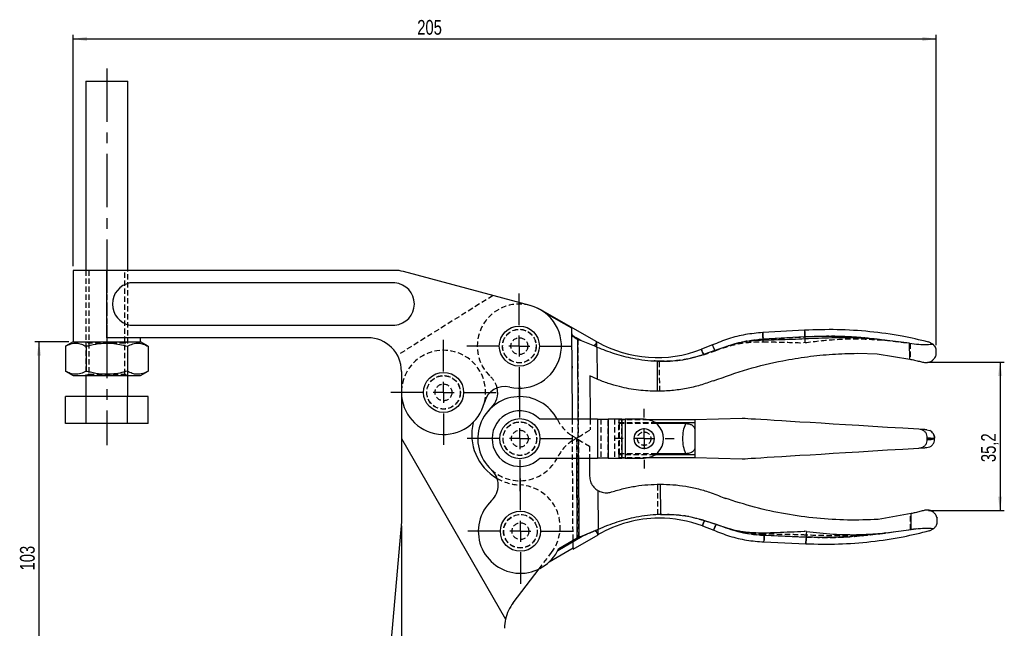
# Model space of a CAD drawing. Extents: x 35 to 398, y 5 to 289.
# Tile 2 of 3: x 37 to 271, y 144 to 289. Entities that reach past the tile are written whole.
import ezdxf

# ---------------------------------------------------------------- set-up
doc = ezdxf.new("R2010")
doc.units = 0
doc.linetypes.add('CENTERX2', pattern=[20.32, 12.7, -2.54, 2.54, -2.54])
doc.linetypes.add('HIDDEN', pattern=[1.905, 1.27, -0.635])
doc.layers.get('0').update_dxf_attribs({"linetype": 'CONTINUOUS'})
doc.styles.add('SLDTEXTSTYLE0', font='TXT', dxfattribs={"width": 0.75})
doc.dimstyles.new('SLDDIMSTYLE0', dxfattribs={"dimtxt": 3.5, "dimasz": 3.302, "dimexe": 0, "dimexo": 0.0625, "dimgap": 0.875, "dimtad": 1, "dimdec": 3, "dimrnd": 1e-09, "dimzin": 12, "dimtxsty": 'SLDTEXTSTYLE0', "dimsah": 1, "dimcen": 0.09, "dimazin": 3, "dimtfac": 1, "dimtdec": 3, "dimtofl": 0, "dimtmove": 0, "dimatfit": 3, "dimtolj": 1, "dimtzin": 12})
doc.dimstyles.new('SLDDIMSTYLE1', dxfattribs={"dimtxt": 3.5, "dimasz": 3.302, "dimexe": 0, "dimexo": 0.0625, "dimgap": 0.875, "dimtad": 1, "dimdec": 0, "dimrnd": 1e-09, "dimzin": 12, "dimtxsty": 'SLDTEXTSTYLE0', "dimsah": 1, "dimcen": 0.09, "dimazin": 3, "dimtfac": 1, "dimtofl": 0, "dimtmove": 0, "dimatfit": 3, "dimtolj": 1, "dimtzin": 12})
doc.dimstyles.new('SLDDIMSTYLE2', dxfattribs={"dimtxt": 3.5, "dimasz": 3.302, "dimexe": 0, "dimexo": 0.0625, "dimgap": 0.875, "dimtad": 1, "dimdec": 1, "dimrnd": 1e-09, "dimzin": 12, "dimtxsty": 'SLDTEXTSTYLE0', "dimsah": 1, "dimcen": 0.09, "dimazin": 3, "dimtfac": 1, "dimtdec": 1, "dimtofl": 0, "dimtmove": 0, "dimatfit": 3, "dimtolj": 1, "dimtzin": 12})

# ---------------------------------------------------------------- blocks, each defined once
blk = doc.blocks.new('_D')
at = {"color": 179, "linetype": 'CONTINUOUS'}
for p, q in [((48.36, 212.3), (40.24, 212.3)), ((41.24, 212.3), (41.24, 109.3)), ((46.36, 109.3), (40.24, 109.3))]:
    blk.add_line(p, q, dxfattribs=at)
for points in [[(41.24, 212.3), (40.73, 209), (41.75, 209)], [(41.24, 109.3), (41.75, 112.6), (40.73, 112.6)]]:
    blk.add_solid(points, dxfattribs=at)
at = {"color": 179, "linetype": 'CONTINUOUS', "insert": (36.73, 157.98, 0.1), "char_height": 3.5, "attachment_point": 1, "rotation": 90, "style": 'SLDTEXTSTYLE0'}
blk.add_mtext('103', dxfattribs=at)
blk = doc.blocks.new('_D_1')
at = {"color": 179, "linetype": 'CONTINUOUS'}
for p, q in [((49.36, 230.3), (49.36, 285.3)), ((49.36, 284.3), (254.37, 284.3)), ((254.37, 211.56), (254.37, 285.3))]:
    blk.add_line(p, q, dxfattribs=at)
for points in [[(49.36, 284.3), (52.67, 283.79), (52.67, 284.81)], [(254.37, 284.3), (251.07, 284.81), (251.07, 283.79)]]:
    blk.add_solid(points, dxfattribs=at)
at = {"color": 179, "linetype": 'CONTINUOUS', "insert": (131.11, 288.81, 0.1), "char_height": 3.5, "attachment_point": 1, "style": 'SLDTEXTSTYLE0'}
blk.add_mtext('205', dxfattribs=at)
blk = doc.blocks.new('_D_2')
at = {"color": 179, "linetype": 'CONTINUOUS'}
for p, q in [((127.36, 168.56), (127.36, 36.22)), ((55.86, 43.22), (55.86, 36.22)), ((55.86, 37.22), (127.36, 37.22))]:
    blk.add_line(p, q, dxfattribs=at)
for points in [[(55.86, 37.22), (59.17, 36.72), (59.17, 37.73)], [(127.36, 37.22), (124.06, 37.73), (124.06, 36.72)]]:
    blk.add_solid(points, dxfattribs=at)
at = {"color": 179, "linetype": 'CONTINUOUS', "insert": (87.71, 41.74, 0.1), "char_height": 3.5, "attachment_point": 1, "style": 'SLDTEXTSTYLE0'}
blk.add_mtext('71,5', dxfattribs=at)
blk = doc.blocks.new('_D_3')
at = {"color": 179, "linetype": 'CONTINUOUS'}
for p, q in [((252.36, 207.46), (270.57, 207.46)), ((269.57, 207.46), (269.57, 172.25)), ((252.56, 172.25), (270.57, 172.25))]:
    blk.add_line(p, q, dxfattribs=at)
for points in [[(269.57, 207.46), (269.07, 204.16), (270.08, 204.16)], [(269.57, 172.25), (270.08, 175.55), (269.07, 175.55)]]:
    blk.add_solid(points, dxfattribs=at)
at = {"color": 179, "linetype": 'CONTINUOUS', "insert": (265.06, 183.73, 0.1), "char_height": 3.5, "attachment_point": 1, "rotation": 90, "style": 'SLDTEXTSTYLE0'}
blk.add_mtext('35,2', dxfattribs=at)
blk = doc.blocks.new('SW_CENTERMARKSYMBOL_0')
at = {"color": 0, "linetype": 'CONTINUOUS'}
for p, q in [((0, 5), (0, 12.5)), ((0, 0), (0, 2.5)), ((-5, 0), (-12.5, 0)), ((0, 0), (-2.5, 0)), ((0, 0), (0, -2.5)), ((0, 0), (2.5, 0)), ((5, 0), (12.5, 0)), ((0, -5), (0, -12.5))]:
    blk.add_line(p, q, dxfattribs=at)
blk = doc.blocks.new('SW_CENTERMARKSYMBOL_1')
at = {"color": 0, "linetype": 'CONTINUOUS'}
for p, q in [((0, 5), (0, 12.5)), ((0, 0), (0, 2.5)), ((-5, 0), (-12.5, 0)), ((0, 0), (-2.5, 0)), ((0, 0), (0, -2.5)), ((0, 0), (2.5, 0)), ((5, 0), (12.5, 0)), ((0, -5), (0, -12.5))]:
    blk.add_line(p, q, dxfattribs=at)
blk = doc.blocks.new('SW_CENTERMARKSYMBOL_2')
at = {"color": 0, "linetype": 'CONTINUOUS'}
for p, q in [((0, 5), (0, 7.1)), ((0, 0), (0, 2.5)), ((-5, 0), (-7.1, 0)), ((0, 0), (-2.5, 0)), ((0, 0), (0, -2.5)), ((0, 0), (2.5, 0)), ((5, 0), (7.1, 0)), ((0, -5), (0, -7.1))]:
    blk.add_line(p, q, dxfattribs=at)
blk = doc.blocks.new('SW_CENTERMARKSYMBOL_3')
at = {"color": 0, "linetype": 'CONTINUOUS'}
for p, q in [((0, 5), (0, 12.5)), ((0, 0), (0, 2.5)), ((-5, 0), (-12.5, 0)), ((0, 0), (-2.5, 0)), ((0, 0), (0, -2.5)), ((0, 0), (2.5, 0)), ((5, 0), (12.5, 0)), ((0, -5), (0, -12.5))]:
    blk.add_line(p, q, dxfattribs=at)
blk = doc.blocks.new('SW_CENTERMARKSYMBOL_4')
at = {"color": 0, "linetype": 'CONTINUOUS'}
for p, q in [((0, 5), (0, 12.5)), ((0, 0), (0, 2.5)), ((-5, 0), (-12.5, 0)), ((0, 0), (-2.5, 0)), ((0, 0), (0, -2.5)), ((0, 0), (2.5, 0)), ((5, 0), (12.5, 0)), ((0, -5), (0, -12.5))]:
    blk.add_line(p, q, dxfattribs=at)

msp = doc.modelspace()

# ---------------------------------------------------------------- linework, layer by layer
at = {"color": 179, "linetype": 'CENTERX2'}
msp.add_line((57.3634, 277.3036), (57.3634, 187.7504), dxfattribs=at)
at = {"color": 7, "linetype": 'CONTINUOUS'}
for p, q in [((52.3634, 274.3028), (52.3634, 229.3028)), ((52.3634, 274.3028), (57.3634, 274.3028)), ((57.3634, 274.3028), (62.3634, 274.3028)), ((62.3634, 229.3028), (62.3634, 274.3028)), ((49.3634, 229.3028), (49.3634, 212.3028)), ((57.3634, 229.3028), (49.3634, 229.3028)), ((57.3634, 213.3028), (57.3634, 229.3028)), ((125.7703, 229.3028), (57.3634, 229.3028)), ((157.9516, 220.9621), (127.8409, 229.0302)), ((125.7703, 226.3028), (62.8604, 226.3028)), ((173.802, 212.3387), (160.2984, 220.0007)), ((167.8394, 215.532), (161.7912, 218.9638)), ((62.8604, 216.3028), (125.7703, 216.3028)), ((167.8399, 215.4477), (167.8394, 215.532)), ((119.3634, 213.3028), (57.3634, 213.3028)), ((65.3634, 212.3028), (65.3634, 213.3028)), ((167.8912, 206.4945), (167.8471, 214.1809)), ((168.0494, 213.779), (170.0325, 212.6538)), ((169.2435, 212.8819), (170.0325, 212.6538)), ((223.1384, 215.068), (213.1894, 214.5137)), ((223.2266, 213.4842), (213.2777, 212.93)), ((248.0733, 211.9639), (240.737, 212.8897)), ((49.3634, 212.3028), (47.5485, 211.255)), ((47.5485, 211.255), (47.5485, 205.3507)), ((49.3634, 212.3028), (65.3634, 212.3028)), ((52.4559, 211.255), (52.4559, 205.3507)), ((62.2709, 211.255), (62.2709, 205.3507)), ((67.1784, 211.255), (65.3634, 212.3028)), ((67.1784, 211.255), (67.1784, 205.3507)), ((170.0325, 212.6538), (173.2332, 211.3362)), ((173.2332, 211.3362), (173.8092, 211.0827)), ((173.8092, 211.0827), (173.8532, 203.4199)), ((201.2809, 211.5665), (198.6253, 210.5337)), ((206.5702, 211.8194), (201.8355, 210.2556)), ((248.0949, 208.2046), (248.0733, 211.9639)), ((253.6014, 211.7727), (252.5634, 212.3112)), ((254.3771, 209.2047), (254.3693, 210.5647)), ((201.8355, 210.2556), (199.1024, 209.3072)), ((235.6746, 209.5851), (240.3505, 209.4977)), ((240.3505, 209.4977), (248.0949, 208.2046)), ((167.8938, 206.045), (167.8912, 206.4945)), ((167.9634, 193.9036), (167.8938, 206.045)), ((188.0765, 207.7317), (188.1177, 200.5614)), ((47.5485, 205.3507), (49.3634, 204.3028)), ((49.3634, 204.3028), (65.3634, 204.3028)), ((52.3634, 204.3028), (52.3634, 199.3028)), ((62.3634, 199.3028), (62.3634, 204.3028)), ((65.3634, 204.3028), (67.1784, 205.3507)), ((127.3634, 205.3028), (127.3634, 200.3028)), ((173.8532, 203.4199), (172.1044, 204.2041)), ((172.1044, 204.2041), (172.1635, 193.9036)), ((47.5485, 192.9028), (47.5485, 199.3028)), ((52.4559, 199.3028), (47.5485, 199.3028)), ((52.4559, 192.9028), (52.4559, 199.3028)), ((62.2709, 199.3028), (52.4559, 199.3028)), ((62.2709, 192.9028), (62.2709, 199.3028)), ((67.1784, 199.3028), (62.2709, 199.3028)), ((67.1784, 192.9028), (67.1784, 199.3028)), ((127.3634, 200.3028), (127.3634, 189.3028)), ((148.6489, 196.5978), (147.9772, 195.904)), ((52.4559, 192.9028), (47.5485, 192.9028)), ((62.2709, 192.9028), (52.4559, 192.9028)), ((67.1784, 192.9028), (62.2709, 192.9028)), ((144.4134, 193.1977), (144.5301, 193.3287)), ((173.9624, 193.9036), (160.2224, 193.9036)), ((173.9624, 193.9036), (173.9624, 184.7036)), ((173.9624, 193.9036), (176.452, 193.9036)), ((176.452, 193.9036), (176.452, 184.7036)), ((179.7093, 193.9036), (176.452, 193.9036)), ((179.7093, 193.9036), (179.7093, 184.7036)), ((179.7093, 193.9036), (180.4753, 193.9036)), ((180.4753, 193.9036), (180.4753, 184.7036)), ((185.0263, 193.9036), (180.4753, 193.9036)), ((197.0263, 193.8036), (185.9802, 193.8036)), ((187.5279, 193.1639), (197.0263, 193.1639)), ((194.9266, 192.8765), (187.9236, 192.8765)), ((208.3175, 194.0993), (197.0263, 193.8036)), ((197.0263, 193.8036), (197.0263, 191.6162)), ((197.0263, 193.8036), (197.0263, 193.1639)), ((252.1484, 191.4185), (252.8703, 191.2218)), ((252.2824, 189.5095), (252.2824, 189.0978)), ((254.0263, 189.0915), (254.0263, 189.5156)), ((127.3634, 189.3028), (127.3634, 169.5629)), ((127.3634, 189.3028), (152.1106, 146.4395)), ((185.9802, 184.8036), (197.0263, 184.8036)), ((197.0263, 185.4433), (187.5279, 185.4433)), ((194.9266, 185.7307), (187.9236, 185.7307)), ((197.0263, 186.9911), (197.0263, 184.8036)), ((197.0263, 185.4433), (197.0263, 184.8036)), ((197.0263, 184.8036), (208.3175, 184.5079)), ((160.2224, 184.7036), (173.9624, 184.7036)), ((172.0163, 184.7036), (172.0409, 180.4083)), ((176.452, 184.7036), (173.9624, 184.7036)), ((176.452, 184.7036), (179.7093, 184.7036)), ((180.4753, 184.7036), (179.7093, 184.7036)), ((180.4753, 184.7036), (185.0263, 184.7036)), ((188.84, 178.481), (188.8812, 171.281)), ((174.0048, 176.9882), (174.0578, 167.7359)), ((204.1539, 175.1672), (204.4122, 175.0455)), ((248.4486, 171.4972), (240.5765, 170.0836)), ((248.4702, 167.7302), (248.4486, 171.4972)), ((127.3634, 169.5629), (123.2468, 122.5098)), ((198.8659, 168.5693), (201.5331, 167.567)), ((199.3543, 169.8689), (202.1067, 168.9671)), ((202.1067, 168.9671), (203.8643, 168.3256)), ((254.6066, 169.1773), (254.5988, 170.5372)), ((164.5211, 162.7549), (170.2993, 166.1216)), ((168.1404, 163.0279), (174.065, 166.4799)), ((170.2993, 166.1216), (169.5129, 165.8845)), ((173.4847, 167.4759), (170.2993, 166.1216)), ((174.0578, 167.7359), (173.4847, 167.4759)), ((213.5448, 166.3412), (223.4994, 165.901)), ((223.5587, 167.2405), (223.1591, 167.2922)), ((242.4502, 166.9039), (248.4702, 167.7302)), ((252.8208, 167.4102), (253.8526, 167.9605)), ((164.7204, 163.1682), (169.1249, 165.7345)), ((213.4747, 164.7565), (223.4294, 164.3163)), ((162.486, 160.0377), (168.1387, 163.3312)), ((153.9098, 150.2913), (160.041, 158.3365))]:
    msp.add_line(p, q, dxfattribs=at)
at = {"color": 7, "linetype": 'HIDDEN'}
for p, q in [((52.3634, 229.3028), (52.3634, 204.3028)), ((53.1134, 229.3028), (53.1134, 212.3028)), ((57.3634, 229.3028), (57.3634, 213.3028)), ((61.6134, 212.3028), (61.6134, 229.3028)), ((62.3634, 204.3028), (62.3634, 229.3028)), ((149.1289, 223.3261), (126.3953, 209.1176)), ((167.8399, 215.4477), (167.8394, 215.532)), ((170.0325, 212.6538), (168.0494, 213.779)), ((169.2435, 212.8819), (169.3765, 189.6842)), ((213.2777, 212.93), (223.2266, 213.4842)), ((52.6902, 212.3028), (53.1134, 212.0065)), ((61.6134, 212.0065), (53.1134, 212.0065)), ((53.1134, 212.0065), (53.1134, 204.5992)), ((61.6134, 212.0065), (62.0367, 212.3028)), ((61.6134, 204.5992), (61.6134, 212.0065)), ((173.8092, 211.0827), (173.2332, 211.3362)), ((201.8704, 210.1731), (203.6206, 210.8347)), ((223.3012, 212.1455), (222.9023, 212.0892)), ((242.1877, 212.6985), (248.2167, 211.9414)), ((248.2167, 211.9414), (248.2383, 208.1743)), ((199.1286, 209.2398), (201.8704, 210.1731)), ((188.7133, 200.5663), (188.6724, 207.7078)), ((53.1134, 204.5992), (52.6902, 204.3028)), ((53.1134, 204.5992), (61.6134, 204.5992)), ((62.0367, 204.3028), (61.6134, 204.5992)), ((167.9925, 188.8335), (167.9634, 193.9036)), ((169.3765, 189.6842), (169.3523, 193.9036)), ((172.1635, 193.9036), (172.1778, 191.3993)), ((173.9624, 193.9036), (173.9624, 184.7036)), ((174.7284, 193.9036), (174.7284, 184.7036)), ((176.452, 184.7036), (176.452, 193.9036)), ((177.9857, 193.9036), (177.9857, 184.7036)), ((179.0263, 193.8036), (179.0263, 193.1639)), ((185.9802, 193.8036), (179.0263, 193.8036)), ((179.0263, 192.9765), (179.0263, 193.1639)), ((179.0263, 193.1639), (187.5279, 193.1639)), ((179.1263, 192.8765), (179.0263, 192.9765)), ((179.0263, 185.6307), (179.0263, 192.9765)), ((187.9236, 192.8765), (179.1263, 192.8765)), ((179.1263, 185.7307), (179.1263, 192.8765)), ((179.7093, 184.7036), (179.7093, 193.9036)), ((180.4753, 193.9036), (180.4753, 184.7036)), ((168.1387, 163.3312), (167.9863, 189.917)), ((168.9898, 189.3151), (168.1871, 189.794)), ((252.2824, 189.0978), (252.2824, 189.5095)), ((168.9898, 189.3151), (169.1249, 165.7345)), ((169.0162, 184.7036), (168.9898, 189.3151)), ((169.5129, 165.8845), (169.38, 189.0823)), ((169.38, 189.0823), (169.4051, 184.7036)), ((172.0002, 187.519), (172.0163, 184.7036)), ((179.0263, 185.6307), (179.1263, 185.7307)), ((179.0263, 185.6307), (179.0263, 185.4433)), ((187.5279, 185.4433), (179.0263, 185.4433)), ((179.0263, 185.4433), (179.0263, 184.8036)), ((179.0263, 184.8036), (185.9802, 184.8036)), ((187.9236, 185.7307), (179.1263, 185.7307)), ((188.2857, 171.2502), (188.2443, 178.4761)), ((248.3271, 167.706), (248.3055, 171.4653)), ((202.0727, 168.8842), (199.3289, 169.8012)), ((206.8251, 167.3748), (202.0727, 168.8842)), ((164.5211, 162.7549), (170.2993, 166.1216)), ((169.5129, 165.8845), (170.2993, 166.1216)), ((170.2993, 166.1216), (173.4847, 167.4759)), ((173.4847, 167.4759), (174.0578, 167.7359)), ((223.4994, 165.901), (213.5448, 166.3412)), ((241.0019, 166.6962), (248.3271, 167.706)), ((249.6353, 167.864), (248.3271, 167.706)), ((160.041, 158.3365), (163.017, 162.2414))]:
    msp.add_line(p, q, dxfattribs=at)
at = {"color": 8, "linetype": 'CONTINUOUS'}
for p, q in [((169.3523, 193.9036), (169.2435, 212.8819)), ((169.1249, 165.7345), (169.0162, 184.7036)), ((169.4051, 184.7036), (169.5129, 165.8845))]:
    msp.add_line(p, q, dxfattribs=at)
at = {"color": 7, "linetype": 'CONTINUOUS', "flags": 128}
for points in [[(167.8471, 214.1809), (167.8441, 214.7151), (167.8416, 215.138), (167.8399, 215.4477)], [(213.2912, 212.6866), (213.2892, 212.7233), (213.2872, 212.7583), (213.2854, 212.7916), (213.2836, 212.823), (213.282, 212.8526), (213.2804, 212.8803), (213.279, 212.9061), (213.2777, 212.93)], [(223.2537, 212.9985), (223.2494, 213.0758), (223.2453, 213.149), (223.2415, 213.2176), (223.2379, 213.2815), (223.2347, 213.3404), (223.2317, 213.3939), (223.229, 213.4419), (223.2266, 213.4842)], [(173.2332, 211.3362), (173.3655, 211.5693), (173.4806, 211.7723), (173.5784, 211.9447), (173.6587, 212.0862), (173.7213, 212.1965), (173.7661, 212.2755), (173.7931, 212.3229), (173.802, 212.3387)], [(199.1024, 209.3072), (198.9916, 209.5921), (198.895, 209.8402), (198.813, 210.0512), (198.7456, 210.2244), (198.6931, 210.3595), (198.6555, 210.4562), (198.6329, 210.5143), (198.6253, 210.5337)], [(167.8912, 206.4945), (167.8939, 206.493), (167.9018, 206.4885), (167.9151, 206.4809)], [(167.8912, 206.4945), (167.8939, 206.493), (167.9018, 206.4885), (167.9151, 206.4809)], [(250.3045, 191.5312), (246.5055, 191.7636), (242.8586, 191.9867), (239.3696, 192.2001), (236.0436, 192.4035), (232.886, 192.5966), (229.9015, 192.7791), (227.0946, 192.9508), (224.4699, 193.1114), (222.0311, 193.2605), (219.7822, 193.3981), (217.7266, 193.5238), (215.8674, 193.6375), (214.2076, 193.739), (212.7496, 193.8282), (211.4956, 193.9049), (210.4477, 193.969), (209.6075, 194.0204), (208.9761, 194.059), (208.5547, 194.0848), (208.3438, 194.0977), (208.3175, 194.0993)], [(208.3175, 184.5079), (208.3438, 184.5096), (208.5547, 184.5224), (208.9761, 184.5482), (209.6075, 184.5868), (210.4477, 184.6382), (211.4956, 184.7023), (212.7496, 184.779), (214.2076, 184.8682), (215.8674, 184.9697), (217.7266, 185.0834), (219.7822, 185.2092), (222.0311, 185.3467), (224.4699, 185.4959), (227.0946, 185.6564), (229.9015, 185.8281), (232.886, 186.0106), (236.0436, 186.2037), (239.3696, 186.4072), (242.8586, 186.6206), (246.5055, 186.8436), (250.3045, 187.076)], [(148.0585, 182.6118), (148.4256, 182.2254), (148.7487, 181.917)], [(198.8659, 168.5693), (198.8737, 168.5899), (198.8968, 168.6515), (198.9354, 168.754), (198.9892, 168.8973), (199.0582, 169.0808), (199.1421, 169.3043), (199.2409, 169.5672), (199.3543, 169.8689)], [(174.065, 166.4799), (174.0558, 166.4956), (174.0283, 166.5427), (173.9826, 166.6212), (173.9188, 166.7308), (173.8369, 166.8714), (173.7371, 167.0426), (173.6196, 167.2443), (173.4847, 167.4759)], [(213.5708, 166.9298), (213.5666, 166.8352), (213.5626, 166.7456), (213.5589, 166.6615), (213.5555, 166.5836), (213.5523, 166.5122), (213.5495, 166.4478), (213.547, 166.3906), (213.5448, 166.3412)], [(223.5587, 167.2405), (223.5493, 167.0287), (223.5402, 166.8219), (223.5314, 166.6241), (223.5233, 166.4395), (223.5158, 166.2717), (223.5093, 166.1241), (223.5038, 165.9997), (223.4994, 165.901)], [(168.1387, 163.3312), (168.1402, 163.0617), (168.1404, 163.0279)]]:
    msp.add_lwpolyline(points, dxfattribs=at)
at = {"color": 8, "linetype": 'CONTINUOUS', "flags": 128}
for points in [[(213.2777, 212.93), (213.2394, 213.6173), (213.2117, 214.1136), (213.195, 214.4134), (213.1894, 214.5137)], [(223.1384, 215.068), (223.144, 214.9677), (223.1607, 214.6678), (223.1883, 214.1716), (223.2266, 213.4842)], [(213.4747, 164.7565), (213.4791, 164.8569), (213.4924, 165.1569), (213.5144, 165.6534), (213.5448, 166.3412)], [(223.4994, 165.901), (223.469, 165.2132), (223.4471, 164.7167), (223.4338, 164.4167), (223.4294, 164.3163)]]:
    msp.add_lwpolyline(points, dxfattribs=at)
at = {"color": 7, "linetype": 'HIDDEN', "flags": 128}
for points in [[(213.1894, 214.5137), (213.195, 214.4134), (213.2117, 214.1136), (213.2394, 213.6173), (213.2777, 212.93)], [(213.3104, 212.3416), (213.3052, 212.4363), (213.3002, 212.5258), (213.2955, 212.6098), (213.2912, 212.6877), (213.2872, 212.759), (213.2836, 212.8234), (213.2804, 212.8805), (213.2777, 212.93)], [(223.2266, 213.4842), (223.1883, 214.1716), (223.1607, 214.6678), (223.144, 214.9677), (223.1384, 215.068)], [(223.3012, 212.1455), (223.2894, 212.3572), (223.2779, 212.5639), (223.2669, 212.7615), (223.2566, 212.946), (223.2473, 213.1137), (223.2391, 213.2612), (223.2321, 213.3855), (223.2266, 213.4842)], [(173.802, 212.3387), (173.7931, 212.3229), (173.7661, 212.2755), (173.7213, 212.1965), (173.6587, 212.0862), (173.5784, 211.9447), (173.4806, 211.7723), (173.3655, 211.5693), (173.2332, 211.3362)], [(198.6253, 210.5337), (198.6333, 210.5132), (198.6572, 210.4519), (198.6969, 210.3498), (198.7523, 210.2072), (198.8234, 210.0244), (198.9099, 209.8019), (199.0117, 209.5402), (199.1286, 209.2398)], [(168.1917, 188.9588), (168.3187, 189.0365), (168.4696, 189.1289), (168.6391, 189.2327), (168.8212, 189.3442), (169.0092, 189.4593), (169.1966, 189.574), (169.3765, 189.6842)], [(169.3765, 189.6842), (170.3002, 190.2497), (171.2342, 190.8216), (172.1778, 191.3993)], [(168.9898, 189.3151), (169.123, 189.2356), (169.2539, 189.1575), (169.38, 189.0823)], [(169.38, 189.0823), (170.2446, 188.5665), (171.1182, 188.0453), (172.0002, 187.519)], [(199.3289, 169.8012), (199.2214, 169.5151), (199.1277, 169.2658), (199.0481, 169.054), (198.9827, 168.88), (198.9317, 168.7443), (198.8952, 168.6472), (198.8733, 168.5888), (198.8659, 168.5693)], [(173.4847, 167.4759), (173.6196, 167.2443), (173.7371, 167.0426), (173.8369, 166.8714), (173.9188, 166.7308), (173.9826, 166.6212), (174.0283, 166.5427), (174.0558, 166.4956), (174.065, 166.4799)], [(213.5448, 166.3412), (213.5144, 165.6534), (213.4924, 165.1569), (213.4791, 164.8569), (213.4747, 164.7565)], [(213.5555, 166.5846), (213.5539, 166.5479), (213.5524, 166.5129), (213.5509, 166.4797), (213.5495, 166.4482), (213.5482, 166.4186), (213.547, 166.3908), (213.5458, 166.365), (213.5448, 166.3412)], [(223.5209, 166.387), (223.5175, 166.3096), (223.5143, 166.2364), (223.5112, 166.1677), (223.5084, 166.1038), (223.5058, 166.0449), (223.5034, 165.9914), (223.5013, 165.9433), (223.4994, 165.901)], [(223.4294, 164.3163), (223.4338, 164.4167), (223.4471, 164.7167), (223.469, 165.2132), (223.4994, 165.901)]]:
    msp.add_lwpolyline(points, dxfattribs=at)
at = {"color": 7, "linetype": 'CONTINUOUS'}
for centre, radius in [((155.3634, 211.3028), 4.7625), ((137.3634, 200.3028), 4.7625), ((155.4896, 189.3036), 4.7625), ((185.0263, 189.3036), 2.375), ((155.6157, 167.3044), 4.7625)]:
    msp.add_circle(centre, radius, dxfattribs=at)
at = {"color": 7, "linetype": 'HIDDEN'}
for centre, radius in [((155.3634, 211.3032), 4), ((155.3634, 211.3028), 4), ((155.3634, 211.3028), 3.9688), ((155.3634, 211.3028), 2), ((137.3634, 200.3028), 4), ((137.3634, 200.3028), 3.9687), ((137.3634, 200.3028), 2), ((155.4896, 189.3036), 4), ((155.4896, 189.3036), 3.9688), ((155.4896, 189.3036), 2), ((185.0263, 189.3036), 1.6), ((185.0263, 189.3036), 1.5875), ((155.6157, 167.3044), 4), ((155.6157, 167.304), 4), ((155.6157, 167.3044), 3.9688), ((155.6157, 167.3044), 2)]:
    msp.add_circle(centre, radius, dxfattribs=at)
at = {"color": 7, "linetype": 'CONTINUOUS'}
for centre, radius, start, end in [((125.7703, 221.3028), 8, 75, 90), ((63.796, 221.3028), 5.0868, 100.59951, 259.40049), ((125.4094, 221.3028), 5.013, 274.128428, 85.871572), ((155.3634, 211.3028), 10, 256.747882, 75), ((155.3634, 211.3032), 10, 50.000669, 75.514124), ((119.3634, 205.3028), 8, 0, 90), ((188.1134, 237.5614), 29, 240.489087, 291.252591), ((151.9249, 196.7023), 5, 76.747882, 166.111249), ((145.2286, 200.245), 5, 313.161926, 12.868631), ((137.3634, 200.3028), 10, 180, 346.111249), ((155.4897, 189.3036), 10, 26.994554, 227.494809), ((155.4896, 189.3036), 6.6, 44.184385, 315.815615), ((156.0534, 190.2805), 12, 165.93042, 240.163458), ((185.0263, 189.3036), 4.6, 270, 90), ((145.3548, 178.2454), 5, 313.161666, 47.494809), ((155.6157, 167.304), 10, 133.161666, 335.570214), ((188.6645, 141.4229), 29, 90.328238, 120.161931), ((188.6645, 141.4229), 29, 69.404145, 90.328238), ((161.8634, 144.2299), 10, 142.689092, 167.234677), ((161.8634, 144.2299), 10, 167.234677, 180)]:
    msp.add_arc(centre, radius, start, end, dxfattribs=at)
at = {"color": 7, "linetype": 'HIDDEN'}
for centre, radius, start, end in [((155.3634, 211.3032), 10, 75.514124, 227.49507), ((137.3634, 200.3028), 10, 346.111249, 180), ((145.2286, 200.245), 5, 12.868631, 47.49507), ((173.3107, 198.3817), 10, 206.994554, 239.178881), ((173.4134, 180.4304), 10, 122.826538, 153.662181), ((155.4896, 189.3036), 10, 227.61707, 333.662181), ((156.0534, 190.2805), 12, 240.163458, 267.420816), ((155.0634, 168.3028), 10, 322.689092, 87.420816)]:
    msp.add_arc(centre, radius, start, end, dxfattribs=at)
at = {"color": 7, "linetype": 'CONTINUOUS'}
for points, knots in [([(252.5556, 212.2693), (250.4748, 212.7611), (245.8764, 213.8479), (238.6208, 214.807), (230.8797, 215.3276), (225.7162, 215.1544), (223.1384, 215.068)], [0, 0, 0, 0, 0.216173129, 0.477712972, 0.73925257, 1, 1, 1, 1]), ([(167.8471, 214.1809), (167.8599, 214.117), (167.8837, 213.9987), (167.9972, 213.8482), (168.0494, 213.779)], [0, 0, 0, 0, 0.54018819, 1, 1, 1, 1]), ([(169.2435, 212.8819), (169.1553, 212.9044), (169.0227, 212.9383), (168.7424, 213.0822), (168.4171, 213.3478), (168.1751, 213.6252), (168.063, 213.7624), (168.0494, 213.779)], [0, 0, 0, 0, 0.17512643, 0.2634727, 0.57950477, 0.94903319, 1, 1, 1, 1]), ([(213.1894, 214.5137), (211.8139, 214.3851), (209.063, 214.1279), (205.0535, 213.1292), (202.5291, 212.0835), (201.2809, 211.5665)], [0, 0, 0, 0, 0.33579985, 0.67158166, 1, 1, 1, 1]), ([(206.5702, 211.8194), (207.6738, 212.0957), (209.8795, 212.6479), (212.1455, 212.836), (213.2777, 212.93)], [0, 0, 0, 0, 0.500340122, 1, 1, 1, 1]), ([(223.2537, 212.9985), (222.2547, 212.9504), (218.9348, 212.7902), (215.6133, 212.7293), (213.2912, 212.6866)], [0, 0, 0, 0, 0.30089628, 1, 1, 1, 1]), ([(240.737, 212.8897), (237.8253, 213.185), (232.0018, 213.7756), (226.1517, 213.5813), (223.2266, 213.4842)], [0, 0, 0, 0, 0.50000612, 1, 1, 1, 1]), ([(240.737, 212.8897), (240.2044, 212.9358), (238.6063, 213.074), (234.8969, 213.2656), (229.5954, 213.2907), (225.3697, 213.096), (223.2537, 212.9985)], [0, 0, 0, 0, 0.09180109, 0.27542893, 0.63717328, 1, 1, 1, 1]), ([(47.5485, 211.255), (47.9744, 211.4742), (48.8355, 211.9176), (50.1114, 212.0797), (51.331, 211.8417), (52.0787, 211.4517), (52.4559, 211.255)], [0, 0, 0, 0, 0.26460503, 0.53494772, 0.76534302, 1, 1, 1, 1]), ([(52.4559, 211.255), (52.8121, 211.3527), (53.9733, 211.6713), (56.011, 212.0226), (58.3386, 212.0357), (60.4392, 211.7414), (61.6581, 211.4177), (62.2709, 211.255)], [0, 0, 0, 0, 0.111257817, 0.36275067, 0.620315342, 0.809114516, 1, 1, 1, 1]), ([(62.2709, 211.255), (62.6968, 211.4742), (63.5579, 211.9176), (64.8338, 212.0797), (66.0534, 211.8417), (66.8011, 211.4517), (67.1784, 211.255)], [0, 0, 0, 0, 0.26460499, 0.53494756, 0.76534313, 1, 1, 1, 1]), ([(173.8092, 211.0827), (173.8077, 211.3567), (173.8045, 211.9105), (173.8022, 212.3116), (173.8023, 212.2881), (173.8024, 212.2792)], [0, 0, 0, 0, 0.3775613, 0.7631376, 1, 1, 1, 1]), ([(173.8092, 211.0827), (175.157, 210.5406), (177.8842, 209.4436), (181.7479, 208.4736), (185.1762, 207.9245), (187.1058, 207.7962), (188.0765, 207.7317)], [0, 0, 0, 0, 0.29976888, 0.60656928, 0.80208639, 1, 1, 1, 1]), ([(201.8355, 210.2556), (201.6771, 210.63), (201.354, 211.3936), (201.3056, 211.5081), (201.2809, 211.5665)], [0, 0, 0, 0, 0.4904551, 1, 1, 1, 1]), ([(213.2912, 212.6866), (212.9794, 212.6783), (212.0437, 212.6532), (210.4496, 212.5243), (208.5141, 212.2591), (207.2192, 211.9662), (206.5702, 211.8194)], [0, 0, 0, 0, 0.13772266, 0.41326363, 0.70597076, 1, 1, 1, 1]), ([(248.0733, 211.9639), (248.818, 211.8681), (250.3071, 211.6764), (251.9235, 211.6783), (252.99, 211.7242), (253.3955, 211.7564), (253.6014, 211.7727)], [0, 0, 0, 0, 0.325496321, 0.650922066, 0.822786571, 1, 1, 1, 1]), ([(254.3687, 210.5647), (254.3689, 210.5641), (254.3918, 210.494), (254.2965, 210.8178), (254.0835, 211.2712), (253.7634, 211.6043), (253.6014, 211.7727)], [0, 0, 0, 0, 0.002390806, 0.287238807, 0.639452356, 1, 1, 1, 1]), ([(188.0765, 207.7317), (188.1459, 207.7286), (189.7844, 207.6552), (193.0539, 207.7882), (196.6691, 208.5073), (198.6566, 209.1606), (199.1024, 209.3072)], [0, 0, 0, 0, 0.01865418, 0.44099836, 0.87461151, 1, 1, 1, 1]), ([(201.5235, 203.0771), (204.2082, 204.0416), (209.5776, 205.9707), (217.083, 207.7449), (223.8184, 208.8374), (229.737, 209.4433), (233.6961, 209.5378), (235.6746, 209.5851)], [0, 0, 0, 0, 0.24520751, 0.49040531, 0.66020765, 0.83019882, 1, 1, 1, 1]), ([(248.0949, 208.2046), (248.4876, 208.1205), (249.2845, 207.95), (250.391, 207.6948), (251.0507, 207.5337), (251.3629, 207.4575)], [0, 0, 0, 0, 0.33860344, 0.68700349, 1, 1, 1, 1]), ([(251.3629, 207.4575), (251.7006, 207.4197), (252.4776, 207.3327), (253.3103, 207.7266), (253.8919, 208.2494), (254.2173, 208.7468), (254.366, 209.1882), (254.3682, 209.2008), (254.3689, 209.2047)], [0, 0, 0, 0, 0.1799439, 0.41409558, 0.58819448, 0.76703092, 0.92864546, 1, 1, 1, 1]), ([(167.9151, 206.4809), (167.9042, 206.3394), (167.893, 206.1941), (167.8938, 206.0488), (167.8938, 206.045)], [0, 0, 0, 0, 0.97404814, 1, 1, 1, 1]), ([(167.9151, 206.4809), (167.9042, 206.3394), (167.893, 206.1941), (167.8938, 206.0488), (167.8938, 206.045)], [0, 0, 0, 0, 0.97404814, 1, 1, 1, 1]), ([(52.4559, 205.3507), (52.03, 205.1314), (51.1689, 204.6881), (49.8931, 204.5259), (48.6735, 204.764), (47.9258, 205.1539), (47.5485, 205.3507)], [0, 0, 0, 0, 0.26460509, 0.53494776, 0.76534304, 1, 1, 1, 1]), ([(62.2709, 205.3507), (61.6643, 205.1895), (60.4455, 204.8656), (58.3662, 204.5729), (56.0327, 204.5807), (53.9939, 204.9287), (52.8121, 205.253), (52.4559, 205.3507)], [0, 0, 0, 0, 0.18896396, 0.37968237, 0.63081967, 0.88874261, 1, 1, 1, 1]), ([(67.1784, 205.3507), (66.7524, 205.1314), (65.8913, 204.6881), (64.6155, 204.5259), (63.3959, 204.764), (62.6482, 205.1539), (62.2709, 205.3507)], [0, 0, 0, 0, 0.26460493, 0.53494789, 0.76534311, 1, 1, 1, 1]), ([(188.1177, 200.5614), (186.6317, 200.6123), (183.6122, 200.7158), (179.6898, 201.4762), (176.4242, 202.4097), (174.7131, 203.082), (173.8532, 203.4199)], [0, 0, 0, 0, 0.30354645, 0.61684334, 0.80743156, 1, 1, 1, 1]), ([(201.5235, 203.0771), (200.4628, 202.6965), (198.3414, 201.9351), (195.0118, 201.1635), (191.5963, 200.6559), (189.2772, 200.5929), (188.1177, 200.5614)], [0, 0, 0, 0, 0.24559661, 0.49119511, 0.74559552, 1, 1, 1, 1]), ([(194.9266, 185.7307), (194.7108, 186.2889), (194.2667, 187.4379), (194.2191, 189.2992), (194.2667, 191.1652), (194.7095, 192.3134), (194.9266, 192.8765)], [0, 0, 0, 0, 0.24302913, 0.50024815, 0.75494386, 1, 1, 1, 1]), ([(194.9266, 192.8764), (195.1755, 192.8628), (195.6752, 192.8354), (196.3037, 192.6084), (196.7672, 192.2417), (196.9342, 191.8926), (197.0085, 191.6693), (197.0262, 191.6161)], [0, 0, 0, 0, 0.24612057, 0.49397152, 0.67764506, 0.92322588, 1, 1, 1, 1]), ([(197.0262, 191.6162), (197.0262, 191.2524), (197.0262, 190.525), (197.0262, 189.3036), (197.0262, 188.0822), (197.0262, 187.3548), (197.0262, 186.9911)], [0, 0, 0, 0, 0.24999999, 0.5, 0.75000001, 1, 1, 1, 1]), ([(197.0263, 191.6162), (197.0263, 191.2524), (197.0263, 190.525), (197.0263, 189.3036), (197.0263, 188.0822), (197.0263, 187.3548), (197.0263, 186.9911)], [0, 0, 0, 0, 0.25, 0.5, 0.75, 1, 1, 1, 1]), ([(252.2822, 189.5095), (252.2665, 189.7315), (252.2353, 190.1758), (251.9245, 190.7658), (251.4508, 191.2079), (250.8842, 191.4636), (250.4868, 191.51), (250.3045, 191.5312)], [0, 0, 0, 0, 0.2084885, 0.41731511, 0.62282032, 0.82702855, 1, 1, 1, 1]), ([(252.1484, 191.4185), (252.1259, 191.4198), (252.0811, 191.4226), (251.707, 191.4455), (251.1405, 191.4801), (250.5832, 191.5142), (250.3045, 191.5312)], [0, 0, 0, 0, 0.249964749, 0.499909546, 0.749847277, 1, 1, 1, 1]), ([(252.2824, 189.5095), (252.5529, 189.496), (253.09, 189.4691), (253.6169, 189.4429), (253.9149, 189.4279), (253.9529, 189.4259), (253.964, 189.4254)], [0, 0, 0, 0, 0.29760995, 0.59109218, 0.88045838, 1, 1, 1, 1]), ([(253.9892, 189.4076), (253.9826, 189.5872), (253.9691, 189.9569), (253.7414, 190.4867), (253.3715, 190.9512), (253.0257, 191.1461), (252.8543, 191.2427)], [0, 0, 0, 0, 0.23779546, 0.48964187, 0.74698368, 1, 1, 1, 1]), ([(253.7862, 190.3102), (253.8378, 190.2242), (253.999, 189.9555), (254.0152, 189.6381), (254.0262, 189.4222)], [0, 0, 0, 0, 0.31978384, 1, 1, 1, 1]), ([(250.3045, 187.076), (250.5598, 187.1112), (251.0721, 187.182), (251.7043, 187.5841), (252.1107, 188.1455), (252.2724, 188.6739), (252.2797, 188.9939), (252.2821, 189.0977)], [0, 0, 0, 0, 0.24195807, 0.48545449, 0.69793903, 0.90194745, 1, 1, 1, 1]), ([(250.3045, 187.076), (250.5832, 187.093), (251.1404, 187.1271), (251.707, 187.1618), (252.0812, 187.1846), (252.126, 187.1874), (252.1484, 187.1888)], [0, 0, 0, 0, 0.25010915, 0.50008887, 0.75001241, 1, 1, 1, 1]), ([(252.1484, 187.1888), (252.3889, 187.2293), (252.8881, 187.3135), (253.517, 187.7827), (253.947, 188.4391), (254.0005, 188.9425), (254.0262, 189.185)], [0, 0, 0, 0, 0.240885, 0.50000731, 0.75912789, 1, 1, 1, 1]), ([(254.0263, 189.185), (254.0058, 189.184), (253.9644, 189.1818), (253.6226, 189.1646), (253.0886, 189.138), (252.5524, 189.1112), (252.2824, 189.0978)], [0, 0, 0, 0, 0.24471072, 0.49294002, 0.7446997, 1, 1, 1, 1]), ([(197.0262, 186.9911), (196.9454, 186.7613), (196.8164, 186.3948), (196.3146, 186.0128), (195.7052, 185.7799), (195.2179, 185.7492), (194.9266, 185.7308)], [0, 0, 0, 0, 0.32595037, 0.51987875, 0.71293888, 1, 1, 1, 1]), ([(172.0409, 180.4083), (172.0848, 179.9738), (172.1726, 179.1052), (172.8224, 177.9478), (173.5083, 177.2938), (173.9407, 177.0276), (174.0048, 176.9882)], [0, 0, 0, 0, 0.3122167, 0.62413122, 0.9442773, 1, 1, 1, 1]), ([(177.2898, 176.6312), (178.2265, 176.9158), (180.1117, 177.4885), (183.0159, 178.0538), (185.9439, 178.4161), (187.8704, 178.4592), (188.84, 178.481)], [0, 0, 0, 0, 0.251119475, 0.505396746, 0.751083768, 1, 1, 1, 1]), ([(188.84, 178.481), (189.8493, 178.457), (191.8679, 178.4091), (194.9145, 178.0208), (197.9519, 177.3845), (201.1571, 176.4427), (203.2666, 175.5373), (204.4122, 175.0455)], [0, 0, 0, 0, 0.18936981, 0.37873715, 0.57357218, 0.76840539, 1, 1, 1, 1]), ([(174.0048, 176.9882), (174.3452, 176.824), (175.1009, 176.4597), (176.2678, 176.3706), (177.0043, 176.5584), (177.2898, 176.6312)], [0, 0, 0, 0, 0.3343112, 0.74201017, 1, 1, 1, 1]), ([(240.5765, 170.0836), (238.1519, 170.0048), (233.3026, 169.8473), (225.9416, 170.3132), (218.5695, 171.3301), (211.2423, 172.9), (206.5091, 174.4139), (204.1539, 175.1672)], [0, 0, 0, 0, 0.19691087, 0.39382047, 0.59652114, 0.79922637, 1, 1, 1, 1]), ([(188.8812, 171.281), (188.752, 171.2748), (187.7308, 171.2261), (185.7962, 171.0605), (183.2152, 170.6645), (180.7828, 170.1195), (177.7108, 169.2481), (175.5271, 168.3442), (174.0578, 167.7359)], [0, 0, 0, 0, 0.025449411, 0.201174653, 0.378748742, 0.531873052, 0.685011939, 1, 1, 1, 1]), ([(188.8812, 171.281), (189.7494, 171.2984), (191.4856, 171.3333), (194.1175, 171.0911), (196.7564, 170.639), (198.4883, 170.1256), (199.3543, 169.8689)], [0, 0, 0, 0, 0.2459318, 0.49185371, 0.7459309, 1, 1, 1, 1]), ([(251.5648, 172.2498), (251.2272, 172.1633), (250.5422, 171.9879), (249.4785, 171.7309), (248.7625, 171.5684), (248.4486, 171.4972)], [0, 0, 0, 0, 0.353050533, 0.716354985, 1, 1, 1, 1]), ([(254.5906, 170.5372), (254.5929, 170.5296), (254.6047, 170.4898), (254.4993, 170.8434), (254.224, 171.3393), (253.6629, 171.9152), (252.8572, 172.3038), (252.0653, 172.3621), (251.6488, 172.2687), (251.5648, 172.2498)], [0, 0, 0, 0, 0.03231232, 0.16897468, 0.35918983, 0.55462328, 0.77989545, 0.95560933, 1, 1, 1, 1]), ([(202.1067, 168.9671), (201.9621, 168.6142), (201.6683, 167.897), (201.543, 167.5911), (201.5348, 167.5711), (201.5331, 167.567)], [0, 0, 0, 0, 0.436009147, 0.886138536, 1, 1, 1, 1]), ([(253.8526, 167.9605), (254.0089, 168.1218), (254.3251, 168.4484), (254.5597, 169.0016), (254.592, 169.1242), (254.606, 169.1773)], [0, 0, 0, 0, 0.356179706, 0.720906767, 1, 1, 1, 1]), ([(174.0646, 166.5394), (174.0647, 166.5266), (174.0649, 166.4846), (174.0626, 166.8889), (174.0593, 167.4741), (174.0578, 167.7359)], [0, 0, 0, 0, 0.19489677, 0.6398192, 1, 1, 1, 1]), ([(174.065, 166.4799), (174.0648, 166.5059), (174.0645, 166.5584), (174.0622, 166.968), (174.0593, 167.4707), (174.0578, 167.7359)], [0, 0, 0, 0, 0.31746277, 0.63998554, 1, 1, 1, 1]), ([(201.5331, 167.567), (202.7872, 167.0643), (205.3234, 166.0477), (209.3441, 165.095), (212.0978, 164.8693), (213.4747, 164.7565)], [0, 0, 0, 0, 0.328418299, 0.664200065, 1, 1, 1, 1]), ([(203.8643, 168.3256), (204.4665, 168.1397), (206.3211, 167.5669), (209.5693, 166.9684), (212.2279, 166.9428), (213.5708, 166.9298)], [0, 0, 0, 0, 0.19218879, 0.59195004, 1, 1, 1, 1]), ([(203.8643, 168.3256), (205.4349, 167.8043), (208.583, 166.7593), (211.8884, 166.4807), (213.5448, 166.3412)], [0, 0, 0, 0, 0.49889108, 1, 1, 1, 1]), ([(213.5708, 166.9298), (214.5694, 166.963), (217.734, 167.0679), (220.9312, 167.2008), (223.1288, 167.2909), (223.1591, 167.2922)], [0, 0, 0, 0, 0.31256394, 0.99050485, 1, 1, 1, 1]), ([(223.4294, 164.3163), (226.008, 164.2594), (231.1731, 164.1455), (238.9078, 164.7547), (246.1519, 165.7969), (250.7375, 166.9364), (252.8126, 167.452)], [0, 0, 0, 0, 0.26074751, 0.52228722, 0.78382694, 1, 1, 1, 1]), ([(242.4502, 166.9039), (240.3529, 166.6287), (236.1601, 166.0784), (229.8255, 165.744), (225.6061, 165.8487), (223.4994, 165.901)], [0, 0, 0, 0, 0.33385065, 0.66741625, 1, 1, 1, 1]), ([(223.5587, 167.2405), (225.6752, 167.0097), (229.8917, 166.55), (236.2182, 166.3997), (240.3836, 166.7367), (242.4502, 166.9039)], [0, 0, 0, 0, 0.33680345, 0.67096845, 1, 1, 1, 1]), ([(248.4702, 167.7302), (249.2086, 167.8292), (250.6853, 168.0271), (252.6203, 168.0364), (253.4413, 167.9858), (253.8526, 167.9605)], [0, 0, 0, 0, 0.332923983, 0.665748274, 1, 1, 1, 1]), ([(169.5129, 165.8845), (169.4248, 165.8614), (169.2922, 165.8266), (169.1669, 165.7576), (169.1249, 165.7345)], [0, 0, 0, 0, 0.6646885, 1, 1, 1, 1])]:
    msp.add_open_spline(points, degree=3, knots=knots, dxfattribs=at)
at = {"color": 7, "linetype": 'HIDDEN'}
for points, knots in [([(213.2777, 212.93), (211.623, 212.7714), (208.321, 212.455), (205.1851, 211.374), (203.6206, 210.8347)], [0, 0, 0, 0, 0.50110901, 1, 1, 1, 1]), ([(242.1877, 212.6985), (240.0874, 212.9498), (235.8885, 213.452), (229.5505, 213.7137), (225.3325, 213.5606), (223.2266, 213.4842)], [0, 0, 0, 0, 0.33385091, 0.66741621, 1, 1, 1, 1]), ([(223.3012, 212.1455), (225.415, 212.4005), (229.6259, 212.9085), (235.9502, 213.1313), (240.1193, 212.8421), (242.1877, 212.6985)], [0, 0, 0, 0, 0.33680339, 0.67096794, 1, 1, 1, 1]), ([(173.8092, 211.0827), (173.8077, 211.3593), (173.8045, 211.9185), (173.8024, 212.2843), (173.8021, 212.3237), (173.802, 212.3387)], [0, 0, 0, 0, 0.377531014, 0.763076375, 1, 1, 1, 1]), ([(203.6206, 210.8347), (204.2206, 211.0275), (206.0686, 211.6215), (209.3097, 212.2572), (211.9678, 212.3133), (213.3104, 212.3416)], [0, 0, 0, 0, 0.192188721, 0.591949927, 1, 1, 1, 1]), ([(213.3104, 212.3416), (214.3094, 212.32), (217.4749, 212.2513), (220.6735, 212.155), (222.8719, 212.0901), (222.9023, 212.0892)], [0, 0, 0, 0, 0.31256416, 0.99050481, 1, 1, 1, 1]), ([(199.1286, 209.2398), (198.2937, 208.9811), (196.624, 208.4636), (194.0216, 207.9745), (191.3643, 207.6869), (189.5697, 207.7008), (188.6724, 207.7078)], [0, 0, 0, 0, 0.245860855, 0.491729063, 0.745858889, 1, 1, 1, 1]), ([(188.6724, 207.7078), (188.5432, 207.712), (188.0834, 207.727), (187.6208, 207.7674), (187.2883, 207.7965)], [0, 0, 0, 0, 0.28107754, 1, 1, 1, 1]), ([(167.9925, 188.8335), (168.0013, 188.8393), (168.019, 188.8507), (168.116, 188.9123), (168.1812, 188.9523), (168.1917, 188.9588)], [0, 0, 0, 0, 0.45676251, 0.91228533, 1, 1, 1, 1]), ([(252.2824, 189.0978), (252.5524, 189.1112), (253.0886, 189.138), (253.6226, 189.1646), (253.9644, 189.1818), (254.0058, 189.184), (254.0263, 189.185)], [0, 0, 0, 0, 0.25530336, 0.50706414, 0.75529231, 1, 1, 1, 1]), ([(189.1945, 171.2814), (188.9607, 171.2773), (188.6575, 171.2718), (188.355, 171.2542), (188.2857, 171.2502)], [0, 0, 0, 0, 0.77103125, 1, 1, 1, 1]), ([(199.3289, 169.8012), (197.8041, 170.2411), (194.7897, 171.1106), (191.6675, 171.2258), (190.1245, 171.2827)], [0, 0, 0, 0, 0.50580118, 1, 1, 1, 1]), ([(201.5331, 167.567), (201.5554, 167.6213), (201.6007, 167.7321), (201.9134, 168.4953), (202.0727, 168.8842)], [0, 0, 0, 0, 0.49045448, 1, 1, 1, 1]), ([(206.8251, 167.3748), (207.9317, 167.1111), (210.1436, 166.5842), (212.4116, 166.4221), (213.5448, 166.3412)], [0, 0, 0, 0, 0.50033991, 1, 1, 1, 1]), ([(213.5555, 166.5846), (213.2436, 166.5894), (212.3077, 166.6038), (210.7122, 166.7143), (208.7738, 166.9574), (207.4756, 167.2354), (206.8251, 167.3748)], [0, 0, 0, 0, 0.13772278, 0.41326397, 0.70597102, 1, 1, 1, 1]), ([(223.5209, 166.387), (222.5215, 166.4237), (219.2, 166.5457), (215.878, 166.5686), (213.5555, 166.5846)], [0, 0, 0, 0, 0.3008967, 1, 1, 1, 1]), ([(223.4994, 165.901), (226.4211, 165.8374), (232.273, 165.71), (238.0894, 166.3671), (241.0019, 166.6962)], [0, 0, 0, 0, 0.499258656, 1, 1, 1, 1]), ([(241.0019, 166.6962), (240.4698, 166.644), (238.8734, 166.4875), (235.232, 166.2566), (230.0641, 166.1758), (225.835, 166.2913), (223.653, 166.3815), (223.5209, 166.387)], [0, 0, 0, 0, 0.09180068, 0.275427, 0.62588723, 0.97734828, 1, 1, 1, 1])]:
    msp.add_open_spline(points, degree=3, knots=knots, dxfattribs=at)

# ---------------------------------------------------------------- block references
at = {"color": 179, "linetype": 'CONTINUOUS'}
for name, p in [('SW_CENTERMARKSYMBOL_0', (155.3634, 211.3032)), ('SW_CENTERMARKSYMBOL_3', (137.3634, 200.3028)), ('SW_CENTERMARKSYMBOL_1', (155.4896, 189.3036)), ('SW_CENTERMARKSYMBOL_2', (185.0263, 189.3036)), ('SW_CENTERMARKSYMBOL_4', (155.6157, 167.304))]:
    msp.add_blockref(name, p, dxfattribs=at)

# ---------------------------------------------------------------- dimensions: what is measured, and where the dimension line sits
for base, p1, p2, dimstyle, picture, middle in [((254.3693, 284.3028), (49.3634, 229.3028), (254.3693, 210.5629), 'SLDDIMSTYLE1', '_D_1', (136.415, 284.3028)), ((127.3634, 37.2234), (55.8634, 44.2234), (127.3634, 169.5629), 'SLDDIMSTYLE0', '_D_2', (93.6615, 37.2234))]:
    dim = msp.add_linear_dim(base=base, p1=p1, p2=p2, dimstyle=dimstyle, dxfattribs=at)
    dim.commit()
    dim.dimension.update_dxf_attribs({"geometry": picture, "text_midpoint": middle, "dimtype": 160})
for base, p1, p2, dimstyle, picture, middle in [((41.2421, 109.3028), (49.3634, 212.3028), (47.3634, 109.3028), 'SLDDIMSTYLE0', '_D', (41.2421, 163.2787)), ((269.5749, 172.2498), (251.3629, 207.4575), (251.5648, 172.2498), 'SLDDIMSTYLE2', '_D_3', (269.5749, 189.6733))]:
    dim = msp.add_linear_dim(base=base, p1=p1, p2=p2, angle=90, dimstyle=dimstyle, dxfattribs=at)
    dim.commit()
    dim.dimension.update_dxf_attribs({"geometry": picture, "text_midpoint": middle, "dimtype": 160})

doc.saveas('drawing.dxf')
